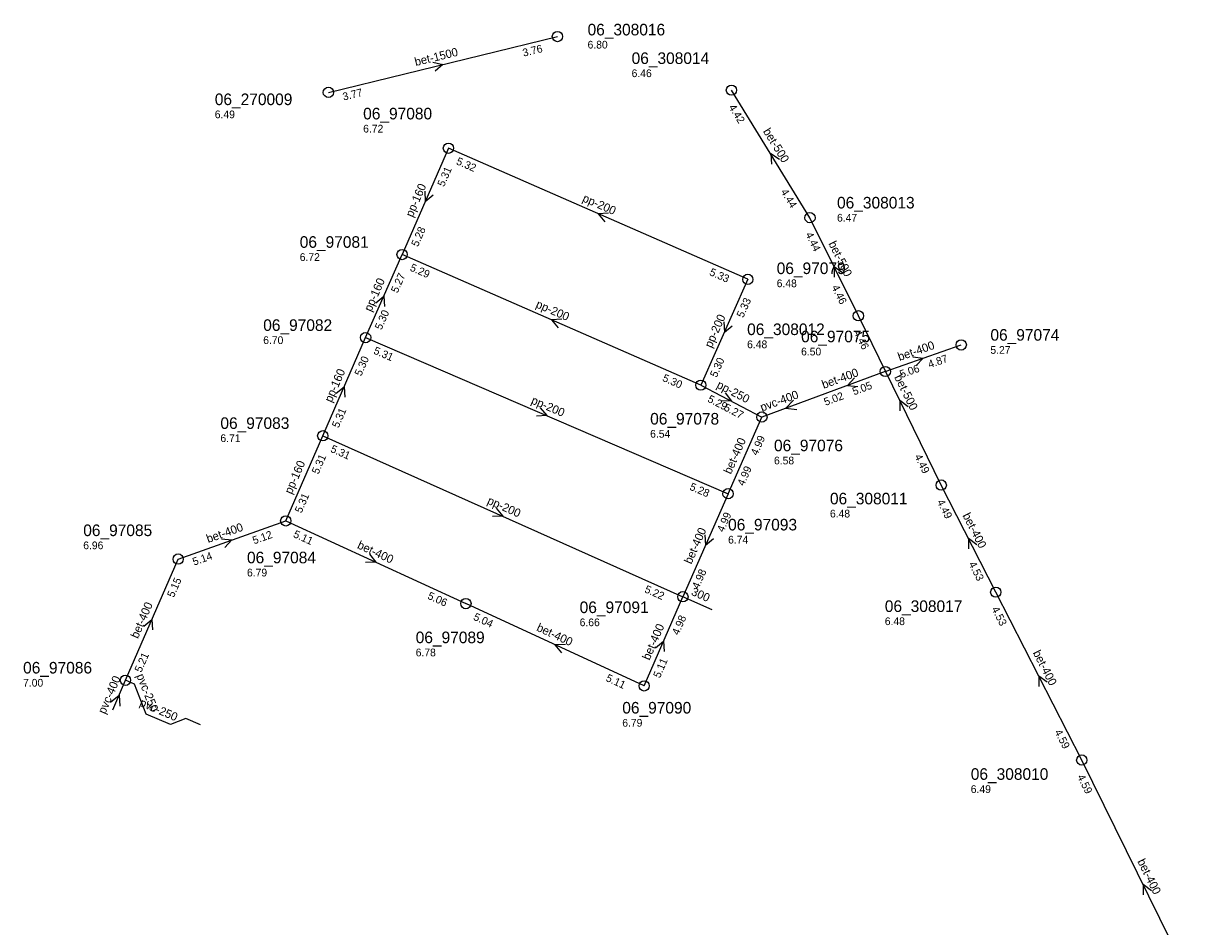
# Model space of a CAD drawing. Header units: metres. Extents: x 165560 to 166359, y 448062 to 448820.
# Tile 2 of 8: x 165560 to 165744, y 448680 to 448820. Entities that reach past the tile are written whole.
import ezdxf

# ---------------------------------------------------------------- set-up
doc = ezdxf.new("R2010")
doc.units = ezdxf.units.M

msp = doc.modelspace()

# ---------------------------------------------------------------- linework, layer by layer
at = {"layer": 'CON_BxH1500x1500mm', "linetype": 'Continuous'}
msp.add_lwpolyline([(165607.6, 448809.299), (165643.172, 448817.969)], dxfattribs=at)
at = {"layer": 'CON_BxH160x160mm', "linetype": 'Continuous'}
for points in [[(165626.238, 448800.623), (165619.054, 448784.102)], [(165613.384, 448771.189), (165619.054, 448784.102)], [(165606.732, 448755.953), (165613.384, 448771.189)], [(165600.976, 448742.722), (165606.732, 448755.953)]]:
    msp.add_lwpolyline(points, dxfattribs=at)
at = {"layer": 'CON_BxH200x200mm', "linetype": 'Continuous'}
for points in [[(165672.742, 448780.252), (165626.238, 448800.623)], [(165665.438, 448763.808), (165619.054, 448784.102)], [(165672.742, 448780.252), (165665.438, 448763.808)], [(165613.384, 448771.189), (165669.669, 448746.945)], [(165606.732, 448755.953), (165662.653, 448730.943)]]:
    msp.add_lwpolyline(points, dxfattribs=at)
at = {"layer": 'CON_BxH250x250mm', "linetype": 'Continuous'}
for points in [[(165665.438, 448763.808), (165674.924, 448758.859)], [(165587.74, 448711.01), (165585.447, 448712.002), (165583.083, 448711.066), (165579.317, 448712.7), (165577.47, 448717.364), (165576.094, 448717.961)]]:
    msp.add_lwpolyline(points, dxfattribs=at)
at = {"layer": 'CON_BxH300x300mm', "linetype": 'Continuous'}
msp.add_lwpolyline([(165667.217, 448728.901), (165662.653, 448730.943)], dxfattribs=at)
at = {"layer": 'CON_BxH400x400mm', "linetype": 'Continuous'}
for points in [[(165694.088, 448765.935), (165705.875, 448770.06)], [(165694.088, 448765.935), (165682.311, 448761.584)], [(165682.311, 448761.584), (165674.924, 448758.859)], [(165669.669, 448746.945), (165674.924, 448758.859)], [(165669.669, 448746.945), (165662.653, 448730.943)], [(165711.245, 448731.65), (165702.769, 448748.29)], [(165584.266, 448736.792), (165600.976, 448742.722)], [(165600.976, 448742.722), (165628.951, 448729.869)], [(165576.094, 448717.961), (165584.266, 448736.792)], [(165656.637, 448717.088), (165662.653, 448730.943)], [(165724.595, 448705.571), (165711.245, 448731.65)], [(165656.637, 448717.088), (165628.951, 448729.869)], [(165574.103, 448713.374), (165576.094, 448717.961)], [(165743.638, 448666.869), (165724.595, 448705.571)]]:
    msp.add_lwpolyline(points, dxfattribs=at)
at = {"layer": 'CON_BxH500x500mm', "linetype": 'Continuous'}
for points in [[(165682.39, 448789.83), (165670.193, 448809.639)], [(165689.906, 448774.594), (165682.39, 448789.83)], [(165702.769, 448748.29), (165689.906, 448774.594)]]:
    msp.add_lwpolyline(points, dxfattribs=at)
at = {"layer": 'NOD_inspectieput'}
for centre in [(165643.17, 448817.97), (165607.6, 448809.3), (165670.19, 448809.64), (165626.24, 448800.62), (165682.39, 448789.83), (165619.05, 448784.1), (165672.74, 448780.25), (165689.91, 448774.59), (165613.38, 448771.19), (165665.44, 448763.81), (165674.92, 448758.86), (165606.73, 448755.95), (165702.77, 448748.29), (165669.67, 448746.95), (165600.98, 448742.72), (165584.27, 448736.79), (165711.24, 448731.65), (165628.95, 448729.87), (165662.65, 448730.94), (165576.09, 448717.96), (165656.64, 448717.09), (165724.6, 448705.57)]:
    msp.add_circle(centre, 0.8, dxfattribs=at)
at = {"layer": 'NOD_kruisingsput'}
msp.add_circle((165694.09, 448765.93), 0.8, dxfattribs=at)
at = {"layer": 'NOD_uitstroombak'}
msp.add_circle((165705.88, 448770.06), 0.8, dxfattribs=at)
at = {"layer": 'PIJL'}
for points in [[(165623.82, 448813.99), (165625.39, 448813.63), (165624.16, 448812.59)], [(165677.66, 448798.89), (165676.29, 448799.73), (165676.43, 448798.13)], [(165622.56, 448793.97), (165622.65, 448792.36), (165623.88, 448793.4)], [(165651.1, 448790.52), (165649.49, 448790.44), (165650.52, 448789.2)], [(165687.43, 448781.24), (165686.15, 448782.21), (165686.14, 448780.6)], [(165614.98, 448776.62), (165616.22, 448777.65), (165616.3, 448776.04)], [(165643.85, 448774.04), (165642.25, 448773.96), (165643.28, 448772.72)], [(165669.02, 448773.64), (165669.09, 448772.03), (165670.33, 448773.05)], [(165698.38, 448768.2), (165699.98, 448768), (165698.86, 448766.84)], [(165608.82, 448762.54), (165610.06, 448763.57), (165610.14, 448761.96)], [(165689.3, 448764.93), (165688.2, 448763.76), (165689.8, 448763.58)], [(165669.24, 448762.64), (165670.18, 448761.33), (165668.57, 448761.36)], [(165679.81, 448761.49), (165678.62, 448760.22), (165680.35, 448760.03)], [(165640.49, 448760.3), (165641.53, 448759.07), (165639.92, 448758.98)], [(165697.62, 448760.46), (165696.34, 448761.44), (165696.32, 448759.83)], [(165633.67, 448744.69), (165634.69, 448743.45), (165633.08, 448743.38)], [(165591.02, 448739.95), (165592.62, 448739.76), (165591.5, 448738.6)], [(165666.08, 448740.55), (165666.16, 448738.94), (165667.4, 448739.97)], [(165708.3, 448739.01), (165707.01, 448739.97), (165707.02, 448738.36)], [(165613.96, 448737.55), (165614.96, 448736.3), (165613.35, 448736.24)], [(165578.95, 448726.34), (165580.18, 448727.38), (165580.27, 448725.77)], [(165644.4, 448723.53), (165642.79, 448723.48), (165643.8, 448722.22)], [(165658.41, 448722.98), (165659.64, 448724.02), (165659.73, 448722.41)], [(165719.22, 448717.66), (165717.92, 448718.61), (165717.94, 448717)], [(165573.76, 448714.55), (165575.1, 448715.67), (165575.19, 448713.93)], [(165735.4, 448685.25), (165734.12, 448686.22), (165734.11, 448684.61)]]:
    msp.add_lwpolyline(points, dxfattribs=at)

# ---------------------------------------------------------------- texts
at = {"layer": 'DIM_BxH300x300mm'}
msp.add_text('300', height=1.3, rotation=-24.1, dxfattribs=at).set_placement((165663.83, 448731.27))
at = {"layer": 'DMM_BxH1500x1500mm'}
msp.add_text('bet-1500', height=1.3, rotation=13.7, dxfattribs=at).set_placement((165621.16, 448813.38))
at = {"layer": 'DMM_BxH160x160mm'}
for rotation, p in [(66.5, (165620.68, 448789.81)), (66.29, (165614.25, 448775.13)), (66.41, (165608.1, 448761.03)), (66.49, (165601.89, 448746.78))]:
    msp.add_text('pp-160', height=1.3, rotation=rotation, dxfattribs=at).set_placement(p)
at = {"layer": 'DMM_BxH200x200mm'}
for rotation, p in [(-23.66, (165646.94, 448792.4)), (-23.63, (165639.7, 448775.93)), (66.05, (165667.12, 448769.5)), (-23.3, (165638.98, 448761)), (-24.1, (165632.16, 448745.43))]:
    msp.add_text('pp-200', height=1.3, rotation=rotation, dxfattribs=at).set_placement(p)
at = {"layer": 'DMM_BxH250x250mm'}
for s, rotation, p in [('pp-250', -27.55, (165667.78, 448763.47)), ('pvc-250', -68.4, (165577.77, 448718.69)), ('pvc-250', -23.46, (165578.17, 448714.03))]:
    msp.add_text(s, height=1.3, rotation=rotation, dxfattribs=at).set_placement(p)
at = {"layer": 'DMM_BxH400x400mm'}
for s, rotation, p in [('bet-400', 19.29, (165696.29, 448767.55)), ('bet-400', 20.28, (165684.51, 448763.23)), ('pvc-400', 20.25, (165674.93, 448759.7)), ('bet-400', 66.2, (165670.11, 448749.88)), ('bet-400', -63.01, (165706.04, 448743.57)), ('bet-400', 19.54, (165588.93, 448739.27)), ('bet-400', 66.33, (165663.97, 448735.91)), ('bet-400', -24.68, (165611.98, 448738.52)), ('bet-400', 66.54, (165578.02, 448724.34)), ('bet-400', -24.78, (165639.81, 448725.71)), ('bet-400', 66.53, (165657.47, 448720.97)), ('bet-400', -62.89, (165716.96, 448722.23)), ('pvc-400', 66.54, (165572.93, 448712.62)), ('bet-400', -63.8, (165733.2, 448689.84))]:
    msp.add_text(s, height=1.3, rotation=rotation, dxfattribs=at).set_placement(p)
at = {"layer": 'DMM_BxH500x500mm'}
for rotation, p in [(-58.38, (165675.05, 448803.25)), (-63.74, (165685.23, 448785.81)), (-63.94, (165695.45, 448765.06))]:
    msp.add_text('bet-500', height=1.3, rotation=rotation, dxfattribs=at).set_placement(p)
at = {"layer": 'INV_BxH1500x1500mm'}
for s, p in [('3.76', (165637.92, 448814.84)), ('3.77', (165609.97, 448808.02))]:
    msp.add_text(s, height=1.2, rotation=13.7, dxfattribs=at).set_placement(p)
at = {"layer": 'INV_BxH160x160mm'}
for s, rotation, p in [('5.31', 66.5, (165625.56, 448794.55)), ('5.28', 66.5, (165621.5, 448785.22)), ('5.27', 66.29, (165618.35, 448778.03)), ('5.30', 66.29, (165615.84, 448772.3)), ('5.30', 66.41, (165612.7, 448765.12)), ('5.31', 66.41, (165609.18, 448757.07)), ('5.31', 66.49, (165606.05, 448749.88)), ('5.31', 66.49, (165603.42, 448743.84))]:
    msp.add_text(s, height=1.2, rotation=rotation, dxfattribs=at).set_placement(p)
at = {"layer": 'INV_BxH200x200mm'}
for s, rotation, p in [('5.32', -23.66, (165627.35, 448798.17)), ('5.29', -23.63, (165620.16, 448781.65)), ('5.33', -23.66, (165666.67, 448780.95)), ('5.33', 66.05, (165672.02, 448774.18)), ('5.31', -23.3, (165614.51, 448768.74)), ('5.30', 66.05, (165667.89, 448764.91)), ('5.30', -23.63, (165659.37, 448764.5)), ('5.31', -24.1, (165607.82, 448753.49)), ('5.28', -23.3, (165663.59, 448747.6)), ('5.22', -24.1, (165656.59, 448731.68))]:
    msp.add_text(s, height=1.2, rotation=rotation, dxfattribs=at).set_placement(p)
at = {"layer": 'INV_BxH250x250mm'}
for s, p in [('5.29', (165666.38, 448761.29)), ('5.27', (165668.91, 448759.96))]:
    msp.add_text(s, height=1.2, rotation=-27.55, dxfattribs=at).set_placement(p)
at = {"layer": 'INV_BxH400x400mm'}
for s, rotation, p in [('5.06', 19.29, (165696.57, 448764.9)), ('4.87', 19.29, (165700.96, 448766.43)), ('5.05', 20.28, (165689.23, 448762.22)), ('5.02', 20.28, (165684.81, 448760.59)), ('4.99', 66.2, (165674.21, 448752.79)), ('4.99', 66.2, (165672.12, 448748.05)), ('4.49', -63.01, (165702.07, 448745.69)), ('4.99', 66.33, (165668.97, 448740.87)), ('5.12', 19.54, (165596.07, 448739.07)), ('5.11', -24.68, (165602.04, 448740.25)), ('5.14', 19.54, (165586.75, 448735.76)), ('4.53', -63.01, (165706.99, 448736.04)), ('5.15', 66.54, (165583.59, 448730.72)), ('4.98', 66.33, (165665.1, 448732.05)), ('5.06', -24.68, (165622.89, 448730.67)), ('4.53', -62.89, (165710.55, 448729.05)), ('5.04', -24.78, (165630.01, 448727.4)), ('4.98', 66.53, (165661.98, 448724.87)), ('5.21', 66.54, (165578.54, 448719.08)), ('5.11', 66.53, (165659.08, 448718.21)), ('5.11', -24.78, (165650.58, 448717.9)), ('4.59', -62.89, (165720.33, 448709.95)), ('4.59', -63.8, (165723.86, 448702.98))]:
    msp.add_text(s, height=1.2, rotation=rotation, dxfattribs=at).set_placement(p)
at = {"layer": 'INV_BxH500x500mm'}
for s, rotation, p in [('4.42', -58.38, (165669.71, 448806.99)), ('4.44', -58.38, (165677.8, 448793.86)), ('4.44', -63.74, (165681.66, 448787.24)), ('4.46', -63.74, (165685.71, 448779.04)), ('4.46', -63.94, (165689.17, 448772.01)), ('4.49', -63.94, (165698.59, 448752.75))]:
    msp.add_text(s, height=1.2, rotation=rotation, dxfattribs=at).set_placement(p)
at = {"layer": 'NLV_inspectieput'}
for s, p in [('6.80', (165647.85, 448816.11)), ('6.46', (165654.69, 448811.67)), ('6.49', (165589.96, 448805.28)), ('6.72', (165613, 448803.06)), ('6.47', (165686.59, 448789.22)), ('6.72', (165603.15, 448783.11)), ('6.48', (165677.22, 448779.03)), ('6.70', (165597.48, 448770.2)), ('6.48', (165672.63, 448769.55)), ('6.71', (165590.83, 448754.97)), ('6.54', (165657.57, 448755.65)), ('6.58', (165676.8, 448751.5)), ('6.48', (165685.49, 448743.25)), ('6.96', (165569.53, 448738.32)), ('6.74', (165669.67, 448739.2)), ('6.79', (165594.96, 448734.09)), ('6.66', (165646.62, 448726.36)), ('6.48', (165694.01, 448726.53)), ('6.78', (165621.16, 448721.68)), ('7.00', (165560.19, 448716.97)), ('6.79', (165653.24, 448710.75)), ('6.49', (165707.36, 448700.45))]:
    msp.add_text(s, height=1.2, dxfattribs=at).set_placement(p)
at = {"layer": 'NLV_kruisingsput'}
msp.add_text('6.50', height=1.2, dxfattribs=at).set_placement((165681.01, 448768.43))
at = {"layer": 'NLV_uitstroombak'}
msp.add_text('5.27', height=1.2, dxfattribs=at).set_placement((165710.41, 448768.68))
at = {"layer": 'NNR_inspectieput'}
for s, p in [('06_308016', (165647.85, 448818.15)), ('06_308014', (165654.69, 448813.71)), ('06_270009', (165589.96, 448807.32)), ('06_97080', (165613, 448805.1)), ('06_308013', (165686.59, 448791.26)), ('06_97081', (165603.15, 448785.15)), ('06_97079', (165677.22, 448781.07)), ('06_97082', (165597.48, 448772.24)), ('06_308012', (165672.63, 448771.59)), ('06_97083', (165590.83, 448757.01)), ('06_97078', (165657.57, 448757.69)), ('06_97076', (165676.8, 448753.54)), ('06_308011', (165685.49, 448745.29)), ('06_97085', (165569.53, 448740.36)), ('06_97093', (165669.67, 448741.24)), ('06_97084', (165594.96, 448736.13)), ('06_308017', (165694.01, 448728.57)), ('06_97091', (165646.62, 448728.4)), ('06_97089', (165621.16, 448723.72)), ('06_97086', (165560.19, 448719.01)), ('06_97090', (165653.24, 448712.79)), ('06_308010', (165707.36, 448702.49))]:
    msp.add_text(s, height=1.8, dxfattribs=at).set_placement(p)
at = {"layer": 'NNR_kruisingsput'}
msp.add_text('06_97075', height=1.8, dxfattribs=at).set_placement((165681.01, 448770.47))
at = {"layer": 'NNR_uitstroombak'}
msp.add_text('06_97074', height=1.8, dxfattribs=at).set_placement((165710.41, 448770.72))

doc.saveas('drawing.dxf')
